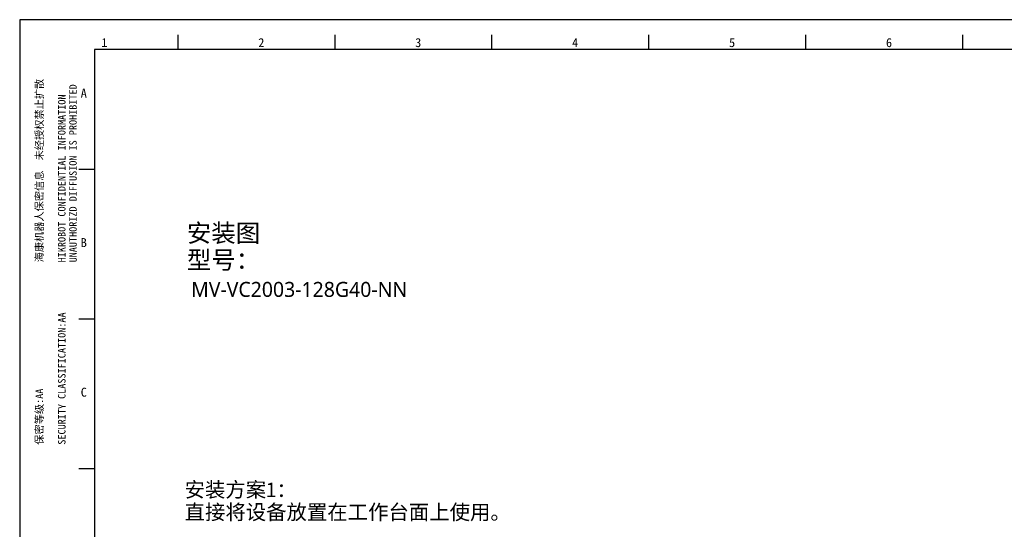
# Model space of a CAD drawing. Header units: millimetres. Extents: x 0 to 2731, y -3524 to -2222.
# Tile 49 of 221: x 1019 to 1348, y -3100 to -2930. Entities that reach past the tile are written whole.
import ezdxf

# ---------------------------------------------------------------- set-up
doc = ezdxf.new("R2010")
doc.units = ezdxf.units.MM
doc.header["$LTSCALE"] = 46.255
doc.layers.get('0').update_dxf_attribs({"linetype": 'CONTINUOUS'})
doc.layers.add('50_ALL_DETAILS', color=7, linetype='CONTINUOUS')
doc.styles.get("Standard").update_dxf_attribs({"font": 'simfang.ttf'})
doc.styles.add('TEXTSTYLE_2', font='simfang.ttf')

msp = doc.modelspace()

# ---------------------------------------------------------------- linework, layer by layer
at = {"color": 7}
for p, q in [((1018.678, -2929.984), (1018.678, -3523.984)), ((1859.678, -2929.984), (1018.678, -2929.984)), ((1071.678, -2939.984), (1071.678, -2934.984)), ((1124.178, -2939.984), (1124.178, -2934.984)), ((1176.678, -2939.984), (1176.678, -2934.984)), ((1229.178, -2939.984), (1229.178, -2934.984)), ((1281.678, -2939.984), (1281.678, -2934.984)), ((1334.178, -2939.984), (1334.178, -2934.984)), ((1043.678, -2939.984), (1043.678, -3513.984)), ((1849.678, -2939.984), (1043.678, -2939.984)), ((1038.511, -2979.984), (1043.511, -2979.984)), ((1038.511, -3029.984), (1043.511, -3029.984)), ((1038.511, -3079.984), (1043.511, -3079.984))]:
    msp.add_line(p, q, dxfattribs=at)

# ---------------------------------------------------------------- texts
at = {"color": 3, "style": 'TEXTSTYLE_2'}
for s, p in [('1', (1045.997, -2939.137)), ('2', (1098.497, -2939.137)), ('3', (1150.997, -2939.137)), ('4', (1203.497, -2939.137)), ('5', (1255.997, -2939.137)), ('6', (1308.497, -2939.137)), ('A', (1039.1, -2955.991)), ('B', (1039.1, -3005.991)), ('C', (1039.1, -3055.991))]:
    msp.add_text(s, height=3, dxfattribs=at).set_placement(p)
at = {"color": 3}
for s, p in [('UNAUTHORIZD DIFFUSION IS PROHIBITED', (1037.756, -3011.101)), ('HIKROBOT CONFIDENTIAL INFORMATION    ', (1034.006, -3011.101)), ('海康机器人保密信息  未经授权禁止扩散', (1026.506, -3011.101)), ('SECURITY CLASSIFICATION:AA', (1034.006, -3072.042)), ('保密等级:AA', (1026.506, -3072.042))]:
    msp.add_text(s, height=2.5, rotation=90, dxfattribs=at).set_placement(p)
at = {"insert": (1076.025, -3017.631), "char_height": 5, "width": 94.04536, "attachment_point": 1}
msp.add_mtext('{\\fMicrosoft YaHei UI|b0|i0|c134|p34;MV-VC2003-128G40-NN}', dxfattribs=at)
at = {"layer": '50_ALL_DETAILS', "color": 3}
for s, height, p in [('安装图', 6, (1074.597, -3004.286)), ('型号：', 6, (1074.597, -3013.286)), ('安装方案1：', 5, (1073.857, -3089.566)), ('直接将设备放置在工作台面上使用。', 5, (1073.857, -3097.066))]:
    msp.add_text(s, height=height, dxfattribs=at).set_placement(p)

doc.saveas('drawing.dxf')
